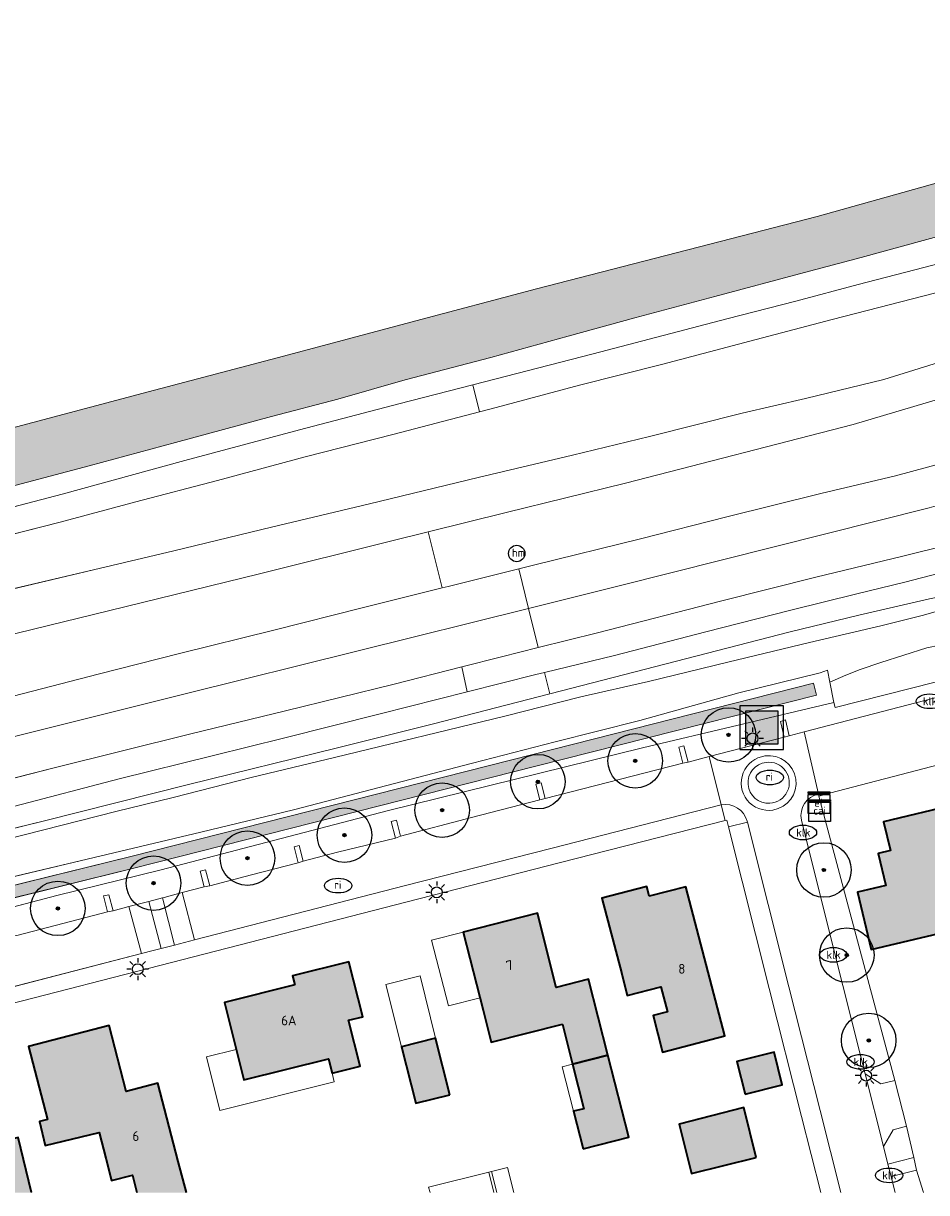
# Model space of a CAD drawing. Header units: metres. Extents: x 46249 to 49371, y 390656 to 391846.
# Tile 28 of 44: x 48857 to 48940, y 391541 to 391649. Entities that reach past the tile are written whole.
import ezdxf
from ezdxf.enums import TextEntityAlignment as Align

# ---------------------------------------------------------------- set-up
doc = ezdxf.new("R2010")
doc.units = ezdxf.units.M
for name, color, linetype, lineweight in [('B-WE-GR-BEPLANTING_CULTUUR_HEESTERS-G', 90, 'Continuous', 18), ('B-WE-GR-BOOM-S', 90, 'Continuous', 25), ('B-WE-GR-BOUWLAND-G', 80, 'Continuous', 13), ('B-WE-GR-GRAS_KRUIDENRIJK-G', 80, 'Continuous', 18), ('B-WE-IE-MEUBILAIR-S', 7, 'Continuous', 25), ('B-WE-IE-MEUBILAIR_WEGMEUBILAIR_AFVALBAK-S', 7, 'Continuous', 25), ('B-WE-OG-BEBOUWING-G', 7, 'Continuous', 35), ('B-WE-OG-BEBOUWING_HUISNUMMER-T18', 10, 'Continuous', 18), ('B-WE-OG-BEBOUWING_LUIFEL-G', 7, 'Continuous', 18), ('B-WE-OG-TERREIN_ERF-G', 7, 'Continuous', 18), ('B-WE-OG-TERREIN_OEVER-G', 7, 'Continuous', 18), ('B-WE-OG-WATER_SLOOT-G', 120, 'Continuous', 18), ('B-WE-VH-GESLOTENVERHARDING_ASFALT-G', 10, 'Continuous', 18), ('B-WE-VH-GESLOTENVERHARDING_BETON-G', 10, 'Continuous', 18), ('B-WE-VH-OPENVERHARDING_BETONSTRAATSTEEN-G', 90, 'Continuous', 18), ('B-WE-VH-OPENVERHARDING_SIERBESTRATING-G', 90, 'Continuous', 18), ('B-WE-VH-OPENVERHARDING_STRAATBAKSTEEN-G', 90, 'Continuous', 18), ('B-WE-VH-OPENVERHARDING_TEGEL-G', 90, 'Continuous', 18)]:
    doc.layers.add(name, color=color, linetype=linetype, lineweight=lineweight)
doc.layers.add('B-WE-OG-BEBOUWING-V', color=7, linetype='Continuous', lineweight=18, true_color=0xd46868)
doc.layers.add('B-WE-OG-WATER_SLOOT-V', color=7, linetype='Continuous', lineweight=18, true_color=0x99cae9)
doc.styles.add('NLCS-ISO', font='NLCS-ISO.ttf')
doc.styles.add('NLCS-ISO-ANNOTATIEF-T18', font='NLCS-ISO.ttf', dxfattribs={"height": 1.8})

# ---------------------------------------------------------------- blocks, each defined once
blk = doc.blocks.new('SIE-WEG_AFVALBAK-SO')
h = blk.add_hatch(color=256)
h.dxf.hatch_style = 1
h.paths.add_polyline_path([(-1.5, -1.5), (1.5, -1.5), (1.5, 1.5), (-1.5, 1.5)])
for points in [[(-2, -2), (2, -2), (2, 2), (-2, 2)], [(-1.5, -1.5), (1.5, -1.5), (1.5, 1.5), (-1.5, 1.5)]]:
    blk.add_lwpolyline(points, close=True)
blk = doc.blocks.new('SIE-MEUBILAIR_KAST_ELEKTRA-SO')
for points in [[(-1, 1), (1, 1), (1, 0.84), (-1, 0.84)], [(-1, 0.76), (1, 0.76), (1, -1), (-1, -1)]]:
    blk.add_lwpolyline(points, close=True)
at = {"style": 'NLCS-ISO'}
blk.add_text('et', height=0.75, dxfattribs=at).set_placement((0, 0), align=Align.MIDDLE_CENTER)
blk = doc.blocks.new('SIE-MEUBILAIR_KAST_CAI-SO')
for points in [[(-1, 1), (1, 1), (1, 0.84), (-1, 0.84)], [(-1, 0.76), (1, 0.76), (1, -1), (-1, -1)]]:
    blk.add_lwpolyline(points, close=True)
at = {"style": 'NLCS-ISO'}
blk.add_text('cai', height=0.75, dxfattribs=at).set_placement((0, 0), align=Align.MIDDLE_CENTER)
blk = doc.blocks.new('SIE-MEUBILAIR_PAAL_HECTOMETER-SO')
blk.add_circle((0, 0), 0.75)
at = {"style": 'NLCS-ISO'}
blk.add_text('hm', height=0.75, dxfattribs=at).set_placement((0.16, 0.07), align=Align.MIDDLE_CENTER)
blk = doc.blocks.new('SIE-MEUBILAIR_PAAL_LICHTMAST-SO')
for points in [[(-0.62, 0), (-1, 0)], [(-0.71, 0.71), (-0.44, 0.44)], [(0, 1), (0, 0.62)], [(0.44, 0.44), (0.71, 0.71)], [(1, 0), (0.62, 0)], [(-0.71, -0.71), (-0.44, -0.44)], [(0, -0.62), (0, -1)], [(0.44, -0.44), (0.71, -0.71)]]:
    blk.add_lwpolyline(points)
blk.add_circle((0, 0), 0.5)
blk = doc.blocks.new('SIE-MEUBILAIR_PUT_KOLK-SO')
blk.add_ellipse((0, 0), major_axis=(1.25, 0), ratio=0.54)
at = {"style": 'NLCS-ISO'}
blk.add_text('klk', height=0.75, dxfattribs=at).set_placement((0.03, 0), align=Align.MIDDLE_CENTER)
blk = doc.blocks.new('SIE-MEUBILAIR_PUT_RIOOLPUT-SO')
blk.add_ellipse((0, 0), major_axis=(1.25, 0), ratio=0.54)
at = {"style": 'NLCS-ISO'}
blk.add_text('ri', height=0.75, dxfattribs=at).set_placement((-0.04, 0.07), align=Align.MIDDLE_CENTER)
blk = doc.blocks.new('SGR-BOOM_01')
h = blk.add_hatch(color=256)
edge = h.paths.add_edge_path()
edge.add_arc((0, 0), 0.15, 0, 360)
for radius in [2.5, 0.15, 0.045]:
    blk.add_circle((0, 0), radius)

msp = doc.modelspace()

# ---------------------------------------------------------------- hatches: boundary and pattern name
at = {"layer": 'B-WE-OG-BEBOUWING-V'}
for points in [[(48941.696, 391565.279), (48946.313, 391566.377), (48945.085, 391571.537), (48943.969, 391571.272), (48942.621, 391576.946), (48935.994, 391575.37), (48936.623, 391572.727), (48935.514, 391572.464), (48936.216, 391569.516), (48933.614, 391568.897), (48934.861, 391563.654)], [(48914.526, 391568.53), (48914.291, 391569.432), (48910.185, 391568.364), (48911.995, 391561.41), (48912.511, 391559.426), (48915.596, 391560.229), (48916.19, 391557.948), (48914.868, 391557.604), (48915.743, 391554.241), (48921.448, 391555.725), (48917.889, 391569.405)], [(48906.567, 391556.793), (48907.5, 391553.125), (48910.737, 391553.948), (48908.96, 391560.928), (48906.003, 391560.174), (48904.27, 391566.988), (48897.477, 391565.256), (48899.302, 391558.089), (48900.038, 391555.155)], [(48882.021, 391560.413), (48875.58, 391558.804), (48877.362, 391551.685), (48885.124, 391553.627), (48885.454, 391552.307), (48888.023, 391552.95), (48886.966, 391557.169), (48888.257, 391557.492), (48886.995, 391562.536), (48881.814, 391561.24)], [(48867.55, 391541.357), (48872.097, 391541.357), (48871.351, 391544.225), (48869.484, 391551.396), (48866.579, 391550.64), (48865.007, 391556.677), (48857.618, 391554.753), (48859.361, 391548.06), (48858.639, 391547.879), (48859.152, 391545.679), (48864.092, 391546.856), (48864.705, 391544.502), (48865.235, 391542.466), (48867.14, 391542.962)], [(48896.239, 391550.328), (48894.939, 391555.517), (48891.816, 391554.734), (48893.116, 391549.545)], [(48923.304, 391550.391), (48926.72, 391551.247), (48925.967, 391554.247), (48922.552, 391553.391)], [(48908.456, 391545.367), (48912.647, 391546.446), (48910.737, 391553.948), (48907.5, 391553.125), (48908.537, 391549.055), (48907.579, 391548.811)], [(48924.321, 391544.591), (48923.179, 391549.157), (48917.254, 391547.632), (48918.385, 391543.107)], [(48854.833, 391541.357), (48857.897, 391541.357), (48856.659, 391546.42), (48854.833, 391545.974)]]:
    msp.add_hatch(color=256, dxfattribs=at).paths.add_polyline_path(points)
at = {"layer": 'B-WE-OG-WATER_SLOOT-V'}
for points in [[(48957.713, 391638.67), (48929.928, 391630.881), (48904.174, 391624.236), (48892.654, 391621.166), (48880.986, 391618.07), (48868.587, 391614.785), (48855.605, 391611.341), (48845.456, 391608.58), (48834.003, 391605.421), (48821.049, 391601.829), (48812.567, 391599.43), (48803.502, 391596.871), (48794.241, 391594.275), (48785.889, 391592.001), (48775.354, 391589.116), (48765.837, 391586.523), (48762.203, 391585.488), (48761.954, 391585.95), (48758.156, 391583.904), (48760.039, 391580.938), (48760.403, 391580.366), (48769.436, 391582.818), (48779.882, 391585.635), (48790.219, 391588.482), (48801.018, 391591.315), (48815.479, 391595.035), (48824.522, 391597.376), (48824.679, 391597.417), (48829.801, 391598.679), (48837.731, 391601.026), (48847.181, 391603.709), (48855.435, 391605.964), (48863.164, 391608.019), (48871.082, 391610.161), (48879.878, 391612.517), (48885.959, 391614.112), (48892.161, 391615.881), (48899.989, 391617.955), (48907.077, 391619.891), (48913.189, 391621.593), (48920.533, 391623.525), (48928.747, 391625.722), (48933.95, 391627.101), (48941.522, 391629.178), (48948.553, 391631.153), (48953.925, 391632.718), (48958.98, 391634.069)], [(48854.833, 391611.131), (48854.833, 391605.8), (48855.435, 391605.964), (48863.164, 391608.019), (48871.082, 391610.161), (48879.878, 391612.517), (48885.959, 391614.112), (48892.161, 391615.881), (48899.989, 391617.955), (48907.077, 391619.891), (48913.189, 391621.593), (48920.533, 391623.525), (48928.747, 391625.722), (48933.95, 391627.101), (48941.522, 391629.178), (48948.553, 391631.153), (48953.925, 391632.718), (48958.98, 391634.069), (48957.713, 391638.67), (48929.928, 391630.881), (48904.174, 391624.236), (48892.654, 391621.166), (48880.986, 391618.07), (48868.587, 391614.785), (48855.605, 391611.341)], [(48774.464, 391548.218), (48774.875, 391547.186), (48778.915, 391548.683), (48807.009, 391556.268), (48867.273, 391571.097), (48904.115, 391580.453), (48929.847, 391586.983), (48929.575, 391588.061), (48903.843, 391581.531), (48867.003, 391572.175), (48806.731, 391557.344), (48778.563, 391549.739)], [(48854.833, 391569.18), (48854.833, 391568.036), (48867.273, 391571.097), (48904.115, 391580.453), (48929.847, 391586.983), (48929.575, 391588.061), (48903.843, 391581.531), (48867.003, 391572.175)]]:
    msp.add_hatch(color=256, dxfattribs=at).paths.add_polyline_path(points)

# ---------------------------------------------------------------- linework, layer by layer
at = {"layer": 'B-WE-GR-BEPLANTING_CULTUUR_HEESTERS-G', "ltscale": 0.2, "flags": 128}
msp.add_lwpolyline([(48902.1, 391541.357), (48901.536, 391543.661), (48900.075, 391543.302), (48900.563, 391541.357)], dxfattribs=at)
at = {"layer": 'B-WE-GR-BOUWLAND-G', "ltscale": 0.2, "flags": 128}
msp.add_lwpolyline([(48854.833, 391611.131), (48855.605, 391611.341), (48868.587, 391614.785), (48880.986, 391618.07), (48892.654, 391621.166), (48904.174, 391624.236), (48929.928, 391630.881), (48957.713, 391638.67), (48960.626, 391639.441), (48936.721, 391693.891), (48914.415, 391748.382), (48911.127, 391757.143), (48854.833, 391750.462)], dxfattribs=at)
at = {"layer": 'B-WE-GR-GRAS_KRUIDENRIJK-G', "ltscale": 0.2, "flags": 128}
for points in [[(49000, 391645.4), (48989.371, 391641.687), (48974.879, 391637.769), (48963.974, 391634.736), (48963.128, 391634.501), (48958.98, 391634.069), (48953.925, 391632.718), (48948.553, 391631.153), (48941.522, 391629.178), (48933.95, 391627.101), (48928.747, 391625.722), (48920.533, 391623.525), (48913.189, 391621.593), (48907.077, 391619.891), (48899.989, 391617.955), (48892.161, 391615.881), (48885.959, 391614.112), (48879.878, 391612.517), (48871.082, 391610.161), (48863.164, 391608.019), (48855.435, 391605.964), (48854.833, 391605.8)], [(49000, 391645.4), (48989.371, 391641.687), (48974.879, 391637.769), (48963.974, 391634.736), (48963.128, 391634.501), (48958.98, 391634.069), (48953.925, 391632.718), (48948.553, 391631.153), (48941.522, 391629.178), (48933.95, 391627.101), (48928.747, 391625.722), (48920.533, 391623.525), (48913.189, 391621.593), (48907.077, 391619.891), (48899.989, 391617.955), (48892.161, 391615.881), (48885.959, 391614.112), (48879.878, 391612.517), (48871.082, 391610.161), (48863.164, 391608.019), (48855.435, 391605.964)], [(48847.946, 391602.07), (48860.69, 391605.419), (48871.955, 391608.491), (48882.449, 391611.318), (48891.551, 391613.68), (48898.356, 391615.438), (48909.368, 391618.282), (48921.625, 391621.479), (48927.952, 391623.097), (48933.676, 391624.631), (48939.701, 391626.207), (48944.275, 391627.38), (48948.787, 391628.586), (48953.202, 391629.762), (48957.361, 391630.752), (48960.945, 391631.562), (48965.325, 391632.517), (48968.256, 391633.227), (48972.125, 391633.97), (48976.409, 391634.894), (48980.899, 391635.831), (48985.945, 391636.838), (48990.771, 391637.88), (48994.892, 391638.695)], [(48854.833, 391603.88), (48860.69, 391605.419), (48871.955, 391608.491), (48882.449, 391611.318), (48891.551, 391613.68), (48898.356, 391615.438), (48909.368, 391618.282), (48921.625, 391621.479), (48927.952, 391623.097), (48933.676, 391624.631), (48939.701, 391626.207), (48944.275, 391627.38), (48948.787, 391628.586), (48953.202, 391629.762), (48957.361, 391630.752), (48960.945, 391631.562), (48965.325, 391632.517), (48968.256, 391633.227), (48972.125, 391633.97), (48976.409, 391634.894), (48980.899, 391635.831), (48985.945, 391636.838), (48990.771, 391637.88), (48994.892, 391638.695)], [(48995.376, 391636.249), (48991.977, 391635.533), (48986.548, 391634.406), (48981.022, 391633.249), (48975.003, 391631.989), (48968.06, 391630.493), (48963.124, 391629.468), (48958.155, 391628.381), (48954.741, 391627.524), (48941.848, 391624.148), (48931.287, 391621.411), (48923.745, 391619.441), (48915.769, 391617.34), (48908.119, 391615.402), (48900.488, 391613.365), (48898.971, 391612.967), (48891.002, 391610.879), (48882.967, 391608.818), (48874.951, 391606.658), (48867.458, 391604.698), (48860.508, 391602.839), (48854.369, 391601.284)], [(48995.376, 391636.249), (48991.977, 391635.533), (48986.548, 391634.406), (48981.022, 391633.249), (48975.003, 391631.989), (48968.06, 391630.493), (48963.124, 391629.468), (48958.155, 391628.381), (48954.741, 391627.524), (48941.848, 391624.148), (48931.287, 391621.411), (48923.745, 391619.441), (48915.769, 391617.34), (48908.119, 391615.402), (48900.488, 391613.365), (48898.971, 391612.967), (48891.002, 391610.879), (48882.967, 391608.818), (48874.951, 391606.658), (48867.458, 391604.698), (48860.508, 391602.839), (48854.833, 391601.402)], [(49000, 391634.976), (48992.179, 391632.871), (48987.907, 391631.74), (48982.851, 391630.258), (48978.259, 391628.975), (48974.24, 391627.872), (48970.794, 391626.79), (48966.055, 391625.303), (48960.726, 391623.684), (48955.849, 391622.132), (48946.643, 391619.24), (48936.033, 391615.934), (48928.859, 391614.186), (48923.037, 391612.844), (48914.559, 391610.699), (48907.482, 391608.97), (48898.829, 391606.945), (48888.871, 391604.524), (48879.881, 391602.386), (48870.949, 391600.208), (48863.568, 391598.473), (48854.283, 391596.279)], [(48854.283, 391596.279), (48863.568, 391598.473), (48870.949, 391600.208), (48879.881, 391602.386), (48888.871, 391604.524), (48898.829, 391606.945), (48907.482, 391608.97), (48914.559, 391610.699), (48923.037, 391612.844), (48928.859, 391614.186), (48936.033, 391615.934), (48946.643, 391619.24), (48955.849, 391622.132), (48960.726, 391623.684), (48966.055, 391625.303), (48970.794, 391626.79), (48974.24, 391627.872), (48978.259, 391628.975), (48982.851, 391630.258), (48987.907, 391631.74), (48992.179, 391632.871), (49000, 391634.976)], [(49000, 391634.976), (48992.179, 391632.871), (48987.907, 391631.74), (48982.851, 391630.258), (48978.259, 391628.975), (48974.24, 391627.872), (48970.794, 391626.79), (48966.055, 391625.303), (48960.726, 391623.684), (48955.849, 391622.132), (48946.643, 391619.24), (48936.033, 391615.934), (48928.859, 391614.186), (48923.037, 391612.844), (48914.559, 391610.699), (48907.482, 391608.97), (48898.829, 391606.945), (48888.871, 391604.524), (48879.881, 391602.386), (48870.949, 391600.208), (48863.568, 391598.473), (48854.833, 391596.409)], [(48854.833, 391596.409), (48863.568, 391598.473), (48870.949, 391600.208), (48879.881, 391602.386), (48888.871, 391604.524), (48898.829, 391606.945), (48907.482, 391608.97), (48914.559, 391610.699), (48923.037, 391612.844), (48928.859, 391614.186), (48936.033, 391615.934), (48946.643, 391619.24), (48955.849, 391622.132), (48960.726, 391623.684), (48966.055, 391625.303), (48970.794, 391626.79), (48974.24, 391627.872), (48978.259, 391628.975), (48982.851, 391630.258), (48987.907, 391631.74), (48992.179, 391632.871), (49000, 391634.976)], [(48854.833, 391592.229), (48855.191, 391592.316), (48866.458, 391595.083), (48878.797, 391598.116), (48890.693, 391601.059), (48894.254, 391601.942), (48901.419, 391603.718), (48912.353, 391606.409), (48933.217, 391611.802), (48941.543, 391614.258), (48951.497, 391617.224), (48963.414, 391620.805), (48977.718, 391625.661), (48989.625, 391629.607), (49000, 391632.7)], [(48855.191, 391592.316), (48866.458, 391595.083), (48878.797, 391598.116), (48890.693, 391601.059), (48894.254, 391601.942), (48901.419, 391603.718), (48912.353, 391606.409), (48933.217, 391611.802), (48941.543, 391614.258), (48951.497, 391617.224), (48963.414, 391620.805), (48977.718, 391625.661), (48989.625, 391629.607), (49000, 391632.7)], [(48941.543, 391614.258), (48933.217, 391611.802), (48912.353, 391606.409), (48901.419, 391603.718), (48894.254, 391601.942), (48895.532, 391596.816), (48896.089, 391596.954), (48902.554, 391598.551), (48904.022, 391598.914), (48913.73, 391601.3), (48921.639, 391603.325), (48930.241, 391605.462), (48937.094, 391607.089), (48942.617, 391608.597)], [(48949.711, 391602.699), (48937.765, 391599.733), (48929.796, 391597.807), (48921.183, 391595.624), (48909.779, 391592.691), (48904.346, 391591.343), (48900.974, 391590.506), (48897.338, 391589.574), (48897.839, 391587.275), (48904.133, 391588.864), (48904.915, 391589.055), (48911.336, 391590.622), (48919.721, 391592.794), (48927.512, 391594.763), (48933.554, 391596.274), (48937.95, 391597.351), (48944.899, 391599.139)], [(48854.833, 391586.525), (48855.383, 391586.657), (48864.006, 391588.89), (48871.444, 391590.792), (48880.117, 391592.948), (48888.33, 391595.023), (48895.532, 391596.816), (48894.254, 391601.942), (48890.693, 391601.059), (48878.797, 391598.116), (48866.458, 391595.083), (48855.191, 391592.316), (48854.833, 391592.229)], [(48855.383, 391586.657), (48864.006, 391588.89), (48871.444, 391590.792), (48880.117, 391592.948), (48888.33, 391595.023), (48895.532, 391596.816), (48894.254, 391601.942), (48890.693, 391601.059), (48878.797, 391598.116), (48866.458, 391595.083), (48855.191, 391592.316)], [(48940.21, 391595.811), (48933.736, 391594.298), (48927.45, 391592.782), (48911.199, 391588.602), (48905.4, 391587.105), (48894.624, 391584.324), (48885.945, 391582.149), (48872.281, 391578.775), (48859.092, 391575.436), (48849.808, 391573.174)], [(48940.21, 391595.811), (48933.736, 391594.298), (48927.45, 391592.782), (48911.199, 391588.602), (48905.4, 391587.105), (48894.624, 391584.324), (48885.945, 391582.149), (48872.281, 391578.775), (48859.092, 391575.436), (48854.833, 391574.398)], [(48943.392, 391595.367), (48939.66, 391594.313), (48935.761, 391593.33), (48929.209, 391591.8), (48921.739, 391589.997), (48914.465, 391588.23), (48908.249, 391586.815), (48901.281, 391585.054), (48885.659, 391581.269), (48878.138, 391579.457), (48870.884, 391577.592), (48865.613, 391576.302), (48855.674, 391573.782)], [(48855.674, 391573.782), (48865.613, 391576.302), (48870.884, 391577.592), (48878.138, 391579.457), (48885.659, 391581.269), (48901.281, 391585.054), (48908.249, 391586.815), (48914.465, 391588.23), (48921.739, 391589.997), (48929.209, 391591.8), (48935.761, 391593.33), (48939.66, 391594.313), (48943.392, 391595.367)], [(48943.392, 391595.367), (48939.66, 391594.313), (48935.761, 391593.33), (48929.209, 391591.8), (48921.739, 391589.997), (48914.465, 391588.23), (48908.249, 391586.815), (48901.281, 391585.054), (48885.659, 391581.269), (48878.138, 391579.457), (48870.884, 391577.592), (48865.613, 391576.302), (48855.674, 391573.782)], [(48855.674, 391573.782), (48865.613, 391576.302), (48870.884, 391577.592), (48878.138, 391579.457), (48885.659, 391581.269), (48901.281, 391585.054), (48908.249, 391586.815), (48914.465, 391588.23), (48921.739, 391589.997), (48929.209, 391591.8), (48935.761, 391593.33), (48939.66, 391594.313), (48943.392, 391595.367)], [(48853.089, 391569.583), (48863.008, 391571.946), (48873.418, 391574.4), (48881.915, 391576.446), (48891.886, 391579.073), (48898.311, 391580.731), (48905.902, 391582.71), (48913.65, 391584.667), (48922.724, 391587.178), (48930.186, 391589.029), (48930.857, 391589.257), (48931.08, 391588.165), (48932.538, 391588.82), (48933.853, 391589.325), (48935.757, 391589.959), (48939.981, 391591.314)], [(48854.833, 391569.998), (48863.008, 391571.946), (48873.418, 391574.4), (48881.915, 391576.446), (48891.886, 391579.073), (48898.311, 391580.731), (48905.902, 391582.71), (48913.65, 391584.667), (48922.724, 391587.178), (48930.186, 391589.029), (48930.857, 391589.257), (48931.08, 391588.165), (48932.538, 391588.82), (48933.853, 391589.325), (48935.757, 391589.959), (48939.981, 391591.314)], [(48856.363, 391576.797), (48865.942, 391579.314), (48874.581, 391581.442), (48880.982, 391583.046), (48889.84, 391585.255), (48897.839, 391587.275), (48897.839, 391587.275), (48897.338, 391589.574), (48891.138, 391587.986), (48881.178, 391585.532), (48872.485, 391583.415), (48859.849, 391580.284), (48845.257, 391576.572)], [(48854.833, 391576.444), (48856.363, 391576.797), (48865.942, 391579.314), (48874.581, 391581.442), (48880.982, 391583.046), (48889.84, 391585.255), (48897.839, 391587.275), (48897.338, 391589.574), (48891.138, 391587.986), (48881.178, 391585.532), (48872.485, 391583.415), (48859.849, 391580.284), (48854.833, 391579.008)], [(48945.328, 391589.338), (48931.551, 391585.853), (48931.457, 391586.315), (48913.91, 391582.144), (48890.498, 391576.365), (48869.792, 391570.964), (48860.223, 391568.601), (48833.826, 391561.666)], [(48945.328, 391589.338), (48931.551, 391585.853), (48931.457, 391586.315), (48913.91, 391582.144), (48890.498, 391576.365), (48869.792, 391570.964), (48860.223, 391568.601), (48854.833, 391567.185)], [(48856.678, 391564.979), (48864.852, 391567.094), (48864.486, 391568.578), (48864.981, 391568.673), (48865.363, 391567.207), (48866.821, 391567.587), (48868.652, 391568.064), (48869.906, 391568.39), (48870.047, 391568.427), (48871.716, 391568.872), (48873.726, 391569.408), (48873.358, 391570.833), (48873.851, 391570.952), (48874.229, 391569.496), (48878.073, 391570.512), (48882.325, 391571.59), (48881.956, 391573.07), (48882.436, 391573.187), (48882.781, 391571.746), (48885.933, 391572.572), (48891.264, 391573.857), (48890.862, 391575.387), (48891.34, 391575.507), (48891.717, 391574.033), (48898.218, 391575.762), (48904.483, 391577.369), (48904.137, 391578.821), (48904.623, 391578.93), (48904.981, 391577.488), (48917.586, 391580.744), (48917.219, 391582.2), (48917.696, 391582.33), (48918.08, 391580.838), (48920.023, 391581.34), (48926.878, 391583.109), (48926.554, 391584.57), (48927.026, 391584.705), (48927.355, 391583.246), (48928.722, 391583.601), (48945.312, 391587.912)], [(48856.678, 391564.979), (48864.852, 391567.094), (48864.486, 391568.578), (48864.981, 391568.673), (48865.363, 391567.207), (48866.821, 391567.587), (48868.652, 391568.064), (48869.906, 391568.39), (48870.047, 391568.427), (48871.716, 391568.872), (48873.726, 391569.408), (48873.358, 391570.833), (48873.851, 391570.952), (48874.229, 391569.496), (48878.073, 391570.512), (48882.325, 391571.59), (48881.956, 391573.07), (48882.436, 391573.187), (48882.781, 391571.746), (48885.933, 391572.572), (48891.264, 391573.857), (48890.862, 391575.387), (48891.34, 391575.507), (48891.717, 391574.033), (48898.218, 391575.762), (48904.483, 391577.369), (48904.137, 391578.821), (48904.623, 391578.93), (48904.981, 391577.488), (48917.586, 391580.744), (48917.219, 391582.2), (48917.696, 391582.33), (48918.08, 391580.838), (48920.023, 391581.34), (48926.878, 391583.109), (48926.554, 391584.57), (48927.026, 391584.705), (48927.355, 391583.246), (48928.722, 391583.601), (48945.312, 391587.912)], [(48939.656, 391541.357), (48939.024, 391543.417), (48936.692, 391542.836), (48936.947, 391541.826), (48937.066, 391541.357)]]:
    msp.add_lwpolyline(points, dxfattribs=at)
for points in [[(48931.08, 391588.165), (48931.457, 391586.315), (48931.551, 391585.853), (48945.328, 391589.338), (48945.753, 391588.029), (48946.196, 391588.146), (48950.56, 391593.173), (48954.604, 391594.888), (48954.495, 391594.858), (48952.272, 391594.353), (48950.38, 391593.898), (48948.362, 391593.388), (48946.554, 391592.879), (48944.84, 391592.4), (48943.53, 391592.054), (48939.981, 391591.314), (48935.757, 391589.959), (48933.853, 391589.325), (48932.538, 391588.82), (48931.08, 391588.165)], [(48935.998, 391545.578), (48936.404, 391543.972), (48938.762, 391544.562), (48938.091, 391547.442), (48936.882, 391547.127), (48935.998, 391545.578)]]:
    msp.add_lwpolyline(points, close=True, dxfattribs=at)
msp.add_lwpolyline([(48928.47, 391575.524), (48930.527, 391567.303), (48932.266, 391560.353), (48933.857, 391554.047), (48934.31, 391552.256), (48935.764, 391551.348), (48937.021, 391551.643), (48930.079, 391577.706), (48930.025, 391577.904), (48930.025, 391577.904, 0.41395), (48928.47, 391575.524)], format="xyb", close=True, dxfattribs=at)
at = {"layer": 'B-WE-OG-BEBOUWING-G', "ltscale": 0.2, "flags": 128}
for points in [[(48941.696, 391565.279), (48946.313, 391566.377), (48945.085, 391571.537), (48943.969, 391571.272), (48942.621, 391576.946), (48935.994, 391575.37), (48936.623, 391572.727), (48935.514, 391572.464), (48936.216, 391569.516), (48933.614, 391568.897), (48934.861, 391563.654), (48941.696, 391565.279)], [(48914.526, 391568.53), (48914.291, 391569.432), (48910.185, 391568.364), (48911.995, 391561.41), (48912.511, 391559.426), (48915.596, 391560.229), (48916.19, 391557.948), (48914.868, 391557.604), (48915.743, 391554.241), (48921.448, 391555.725), (48917.889, 391569.405), (48914.526, 391568.53)], [(48906.567, 391556.793), (48907.5, 391553.125), (48910.737, 391553.948), (48908.96, 391560.928), (48906.003, 391560.174), (48904.27, 391566.988), (48897.477, 391565.256), (48899.302, 391558.089), (48900.038, 391555.155), (48906.567, 391556.793)], [(48882.021, 391560.413), (48875.58, 391558.804), (48877.362, 391551.685), (48885.124, 391553.627), (48885.454, 391552.307), (48888.023, 391552.95), (48886.966, 391557.169), (48888.257, 391557.492), (48886.995, 391562.536), (48881.814, 391561.24), (48882.021, 391560.413)], [(48896.239, 391550.328), (48894.939, 391555.517), (48891.816, 391554.734), (48893.116, 391549.545), (48896.239, 391550.328)], [(48923.304, 391550.391), (48926.72, 391551.247), (48925.967, 391554.247), (48922.552, 391553.391), (48923.304, 391550.391)], [(48908.456, 391545.367), (48912.647, 391546.446), (48910.737, 391553.948), (48907.5, 391553.125), (48908.537, 391549.055), (48907.579, 391548.811), (48908.456, 391545.367)], [(48924.321, 391544.591), (48923.179, 391549.157), (48917.254, 391547.632), (48918.385, 391543.107), (48924.321, 391544.591)]]:
    msp.add_lwpolyline(points, close=True, dxfattribs=at)
for points in [[(48872.097, 391541.357), (48871.351, 391544.225), (48869.484, 391551.396), (48866.579, 391550.64), (48865.007, 391556.677), (48857.618, 391554.753), (48859.361, 391548.06), (48858.639, 391547.879), (48859.152, 391545.679), (48864.092, 391546.856), (48864.705, 391544.502), (48865.235, 391542.466), (48867.14, 391542.962), (48867.55, 391541.357)], [(48857.897, 391541.357), (48856.659, 391546.42), (48854.833, 391545.974)]]:
    msp.add_lwpolyline(points, dxfattribs=at)
at = {"layer": 'B-WE-OG-BEBOUWING_LUIFEL-G', "ltscale": 0.2, "flags": 128}
for points in [[(48897.477, 391565.256), (48894.565, 391564.514), (48896.13, 391558.499), (48899.011, 391559.233), (48897.477, 391565.256)], [(48891.816, 391554.734), (48894.939, 391555.517), (48893.508, 391561.224), (48890.385, 391560.441), (48891.816, 391554.734)], [(48885.123, 391553.627), (48877.362, 391551.685), (48876.661, 391554.487), (48873.921, 391553.801), (48875.15, 391548.89), (48885.651, 391551.519), (48885.454, 391552.307), (48885.123, 391553.627)], [(48906.542, 391552.881), (48907.579, 391548.811), (48908.537, 391549.055), (48907.5, 391553.125), (48906.542, 391552.881)]]:
    msp.add_lwpolyline(points, close=True, dxfattribs=at)
at = {"layer": 'B-WE-OG-TERREIN_ERF-G', "ltscale": 0.2, "flags": 128}
for points in [[(49013.799, 391604.103), (48993.218, 391597.199), (48983.134, 391593.839), (48970.866, 391589.721), (48960.851, 391586.361), (48956.668, 391584.947), (48953.677, 391583.983), (48951.913, 391583.457), (48946.496, 391582.058), (48941.142, 391580.624), (48931.042, 391577.983), (48930.079, 391577.706), (48937.021, 391551.643), (48938.091, 391547.442), (48938.762, 391544.562), (48939.024, 391543.417), (48939.656, 391541.357)], [(48930.255, 391541.357), (48928.494, 391548.344), (48925.523, 391560.084), (48921.794, 391574.903), (48921.631, 391575.516), (48921.49, 391575.479), (48906.251, 391571.603), (48892.341, 391568.015), (48869.655, 391562.182), (48855.869, 391558.649), (48854.833, 391558.377)], [(48867.55, 391541.357), (48867.14, 391542.962), (48865.235, 391542.466), (48864.705, 391544.502), (48864.092, 391546.856), (48859.152, 391545.679), (48858.639, 391547.879), (48859.361, 391548.06), (48857.618, 391554.753), (48865.007, 391556.677), (48866.579, 391550.64), (48869.484, 391551.396), (48871.351, 391544.225), (48872.097, 391541.357)], [(48854.833, 391545.974), (48856.659, 391546.42), (48857.897, 391541.357)], [(48894.428, 391541.357), (48894.283, 391541.85), (48899.823, 391543.233), (48900.075, 391543.302), (48901.536, 391543.661), (48902.1, 391541.357)]]:
    msp.add_lwpolyline(points, dxfattribs=at)
for points in [[(48941.696, 391565.279), (48934.861, 391563.654), (48933.614, 391568.897), (48936.216, 391569.516), (48935.514, 391572.464), (48936.623, 391572.727), (48935.994, 391575.37), (48942.621, 391576.946), (48943.969, 391571.272), (48945.085, 391571.537), (48946.313, 391566.377), (48941.696, 391565.279)], [(48915.596, 391560.229), (48912.511, 391559.426), (48911.995, 391561.41), (48910.185, 391568.364), (48914.291, 391569.432), (48914.526, 391568.53), (48917.889, 391569.405), (48921.448, 391555.725), (48915.743, 391554.241), (48914.868, 391557.604), (48916.19, 391557.948), (48915.596, 391560.229)], [(48915.596, 391560.229), (48912.511, 391559.426), (48911.995, 391561.41), (48910.185, 391568.364), (48914.291, 391569.432), (48914.526, 391568.53), (48917.889, 391569.405), (48921.448, 391555.725), (48915.743, 391554.241), (48914.868, 391557.604), (48916.19, 391557.948), (48915.596, 391560.229)], [(48908.456, 391545.367), (48907.579, 391548.811), (48908.537, 391549.055), (48907.5, 391553.125), (48906.567, 391556.793), (48900.038, 391555.155), (48899.302, 391558.089), (48897.477, 391565.256), (48904.27, 391566.988), (48906.003, 391560.174), (48908.96, 391560.928), (48910.737, 391553.948), (48912.647, 391546.446), (48908.456, 391545.367)], [(48908.456, 391545.367), (48907.579, 391548.811), (48908.537, 391549.055), (48907.5, 391553.125), (48906.567, 391556.793), (48900.038, 391555.155), (48899.302, 391558.089), (48897.477, 391565.256), (48904.27, 391566.988), (48906.003, 391560.174), (48908.96, 391560.928), (48910.737, 391553.948), (48912.647, 391546.446), (48908.456, 391545.367)], [(48886.995, 391562.536), (48888.257, 391557.492), (48886.966, 391557.169), (48888.023, 391552.95), (48885.454, 391552.307), (48885.124, 391553.627), (48877.362, 391551.685), (48875.58, 391558.804), (48882.021, 391560.413), (48881.814, 391561.24), (48886.995, 391562.536)], [(48886.995, 391562.536), (48888.257, 391557.492), (48886.966, 391557.169), (48888.023, 391552.95), (48885.454, 391552.307), (48885.124, 391553.627), (48877.362, 391551.685), (48875.58, 391558.804), (48882.021, 391560.413), (48881.814, 391561.24), (48886.995, 391562.536)], [(48893.116, 391549.545), (48891.816, 391554.734), (48894.939, 391555.517), (48896.239, 391550.328), (48893.116, 391549.545)], [(48893.116, 391549.545), (48891.816, 391554.734), (48894.939, 391555.517), (48896.239, 391550.328), (48893.116, 391549.545)], [(48925.967, 391554.247), (48926.72, 391551.247), (48923.304, 391550.391), (48922.552, 391553.391), (48925.967, 391554.247)], [(48925.967, 391554.247), (48926.72, 391551.247), (48923.304, 391550.391), (48922.552, 391553.391), (48925.967, 391554.247)], [(48918.385, 391543.107), (48917.254, 391547.632), (48923.179, 391549.157), (48924.321, 391544.591), (48918.385, 391543.107)], [(48918.385, 391543.107), (48917.254, 391547.632), (48923.179, 391549.157), (48924.321, 391544.591), (48918.385, 391543.107)]]:
    msp.add_lwpolyline(points, close=True, dxfattribs=at)
at = {"layer": 'B-WE-OG-TERREIN_OEVER-G', "ltscale": 0.2, "flags": 128}
for points in [[(48833.826, 391561.666), (48860.223, 391568.601), (48869.792, 391570.964), (48890.498, 391576.365), (48913.91, 391582.144), (48931.457, 391586.315), (48931.08, 391588.165), (48930.857, 391589.257), (48930.186, 391589.029), (48922.724, 391587.178), (48913.65, 391584.667), (48905.902, 391582.71), (48898.311, 391580.731), (48891.886, 391579.073), (48881.915, 391576.446), (48873.418, 391574.4), (48863.008, 391571.946), (48853.089, 391569.583)], [(48854.833, 391567.185), (48860.223, 391568.601), (48869.792, 391570.964), (48890.498, 391576.365), (48913.91, 391582.144), (48931.457, 391586.315), (48931.08, 391588.165), (48930.857, 391589.257), (48930.186, 391589.029), (48922.724, 391587.178), (48913.65, 391584.667), (48905.902, 391582.71), (48898.311, 391580.731), (48891.886, 391579.073), (48881.915, 391576.446), (48873.418, 391574.4), (48863.008, 391571.946), (48854.833, 391569.998)], [(48854.833, 391569.18), (48867.003, 391572.175), (48903.843, 391581.531), (48929.575, 391588.061), (48929.847, 391586.983), (48904.115, 391580.453), (48867.273, 391571.097), (48854.833, 391568.036)]]:
    msp.add_lwpolyline(points, dxfattribs=at)
msp.add_lwpolyline([(48774.464, 391548.218), (48778.563, 391549.739), (48806.731, 391557.344), (48867.003, 391572.175), (48903.843, 391581.531), (48929.575, 391588.061), (48929.847, 391586.983), (48904.115, 391580.453), (48867.273, 391571.097), (48807.009, 391556.268), (48778.915, 391548.683), (48774.875, 391547.186), (48774.464, 391548.218)], close=True, dxfattribs=at)
at = {"layer": 'B-WE-OG-WATER_SLOOT-G', "ltscale": 0.2, "flags": 128}
for points in [[(48855.435, 391605.964), (48863.164, 391608.019), (48871.082, 391610.161), (48879.878, 391612.517), (48885.959, 391614.112), (48892.161, 391615.881), (48899.989, 391617.955), (48907.077, 391619.891), (48913.189, 391621.593), (48920.533, 391623.525), (48928.747, 391625.722), (48933.95, 391627.101), (48941.522, 391629.178), (48948.553, 391631.153), (48953.925, 391632.718), (48958.98, 391634.069), (48957.713, 391638.67), (48929.928, 391630.881), (48904.174, 391624.236), (48892.654, 391621.166), (48880.986, 391618.07), (48868.587, 391614.785), (48855.605, 391611.341)], [(48855.435, 391605.964), (48863.164, 391608.019), (48871.082, 391610.161), (48879.878, 391612.517), (48885.959, 391614.112), (48892.161, 391615.881), (48899.989, 391617.955), (48907.077, 391619.891), (48913.189, 391621.593), (48920.533, 391623.525), (48928.747, 391625.722), (48933.95, 391627.101), (48941.522, 391629.178), (48948.553, 391631.153), (48953.925, 391632.718), (48958.98, 391634.069), (48957.713, 391638.67), (48957.713, 391638.67), (48929.928, 391630.881), (48904.174, 391624.236), (48892.654, 391621.166), (48880.986, 391618.07), (48868.587, 391614.785), (48855.605, 391611.341)], [(48854.833, 391568.036), (48867.273, 391571.097), (48904.115, 391580.453), (48929.847, 391586.983), (48929.575, 391588.061), (48903.843, 391581.531), (48867.003, 391572.175), (48854.833, 391569.18)]]:
    msp.add_lwpolyline(points, dxfattribs=at)
msp.add_lwpolyline([(48774.464, 391548.218), (48774.875, 391547.186), (48778.915, 391548.683), (48807.009, 391556.268), (48867.273, 391571.097), (48904.115, 391580.453), (48929.847, 391586.983), (48929.575, 391588.061), (48903.843, 391581.531), (48867.003, 391572.175), (48806.731, 391557.344), (48778.563, 391549.739), (48774.464, 391548.218)], close=True, dxfattribs=at)
at = {"layer": 'B-WE-VH-GESLOTENVERHARDING_ASFALT-G', "ltscale": 0.2, "flags": 128}
for points in [[(48944.275, 391627.38), (48939.701, 391626.207), (48933.676, 391624.631), (48927.952, 391623.097), (48921.625, 391621.479), (48909.368, 391618.282), (48898.356, 391615.438), (48898.356, 391615.438), (48898.971, 391612.967), (48900.488, 391613.365), (48908.119, 391615.402), (48915.769, 391617.34), (48923.745, 391619.441), (48931.287, 391621.411), (48941.848, 391624.148)], [(48997.234, 391627.835), (48987.226, 391623.897), (48977.103, 391619.973), (48972.571, 391618.417), (48962.962, 391615.081), (48955.054, 391612.566), (48947.47, 391610.146), (48942.617, 391608.597), (48937.094, 391607.089), (48930.241, 391605.462), (48921.639, 391603.325), (48913.73, 391601.3), (48904.022, 391598.914), (48902.554, 391598.551), (48903.454, 391594.932), (48911.755, 391596.995), (48940.191, 391604.165), (48952.383, 391607.633), (48964.516, 391610.977), (48964.516, 391610.977), (48987.196, 391619.071), (48993.167, 391621.424), (48998.881, 391623.649)], [(48854.369, 391601.284), (48860.508, 391602.839), (48867.458, 391604.698), (48874.951, 391606.658), (48882.967, 391608.818), (48891.002, 391610.879), (48898.971, 391612.967), (48898.356, 391615.438), (48891.551, 391613.68), (48882.449, 391611.318), (48871.955, 391608.491), (48860.69, 391605.419), (48847.946, 391602.07)], [(48854.833, 391601.402), (48860.508, 391602.839), (48867.458, 391604.698), (48874.951, 391606.658), (48882.967, 391608.818), (48891.002, 391610.879), (48898.971, 391612.967), (48898.356, 391615.438), (48891.551, 391613.68), (48882.449, 391611.318), (48871.955, 391608.491), (48860.69, 391605.419), (48854.833, 391603.88)], [(49000, 391613.494), (48990.904, 391610.918), (48978.965, 391607.724), (48968.131, 391604.832), (48950.344, 391600.441), (48944.899, 391599.139), (48937.95, 391597.351), (48933.554, 391596.274), (48927.512, 391594.763), (48919.721, 391592.794), (48911.336, 391590.622), (48904.915, 391589.055), (48904.915, 391589.055), (48905.4, 391587.105), (48911.199, 391588.602), (48927.45, 391592.782), (48933.736, 391594.298), (48940.21, 391595.811), (48950.137, 391597.833), (48961.882, 391600.69), (48971.244, 391603.087), (48979.691, 391605.242), (48984.186, 391606.382), (48995.428, 391609.627)], [(48854.833, 391582.815), (48871.964, 391587.104), (48903.454, 391594.932), (48902.554, 391598.551), (48896.089, 391596.954), (48895.532, 391596.816), (48888.33, 391595.023), (48880.117, 391592.948), (48871.444, 391590.792), (48864.006, 391588.89), (48855.383, 391586.657), (48854.833, 391586.525)], [(48854.833, 391579.008), (48859.849, 391580.284), (48872.485, 391583.415), (48881.178, 391585.532), (48891.138, 391587.986), (48897.338, 391589.574), (48900.974, 391590.506), (48904.346, 391591.343), (48903.454, 391594.932), (48871.964, 391587.104), (48854.833, 391582.815)], [(48849.808, 391573.174), (48859.092, 391575.436), (48872.281, 391578.775), (48885.945, 391582.149), (48894.624, 391584.324), (48905.4, 391587.105), (48904.915, 391589.055), (48904.133, 391588.864), (48897.839, 391587.275), (48889.84, 391585.255), (48880.982, 391583.046), (48874.581, 391581.442), (48865.942, 391579.314), (48856.363, 391576.797)], [(48854.833, 391574.398), (48859.092, 391575.436), (48872.281, 391578.775), (48885.945, 391582.149), (48894.624, 391584.324), (48905.4, 391587.105), (48904.915, 391589.055), (48904.133, 391588.864), (48897.839, 391587.275), (48889.84, 391585.255), (48880.982, 391583.046), (48874.581, 391581.442), (48865.942, 391579.314), (48856.363, 391576.797), (48854.833, 391576.444)]]:
    msp.add_lwpolyline(points, dxfattribs=at)
for points in [[(48987.554, 391617.479), (48964.516, 391610.977), (48952.383, 391607.633), (48940.191, 391604.165), (48911.755, 391596.995), (48903.454, 391594.932), (48904.346, 391591.343), (48909.779, 391592.691), (48921.183, 391595.624), (48929.796, 391597.807), (48937.765, 391599.733), (48949.711, 391602.699), (48966.071, 391606.874), (48977.577, 391609.991), (48990.188, 391613.548), (49001.609, 391617.446), (49000.125, 391621.079), (48997.411, 391620.296), (48987.554, 391617.479)], [(48806.435, 391570.697), (48811.833, 391572.049), (48871.964, 391587.104), (48903.454, 391594.932), (48902.554, 391598.551), (48896.089, 391596.954), (48895.532, 391596.816), (48888.33, 391595.023), (48880.117, 391592.948), (48871.444, 391590.792), (48864.006, 391588.89), (48855.383, 391586.657), (48847.331, 391584.723), (48839.564, 391582.734), (48829.832, 391580.299), (48821.315, 391578.119), (48810.78, 391575.479), (48805.559, 391574.196), (48806.435, 391570.697)], [(48903.454, 391594.932), (48871.964, 391587.104), (48811.833, 391572.049), (48806.435, 391570.697), (48807.309, 391567.207), (48812.887, 391568.618), (48819.826, 391570.321), (48834.883, 391574.048), (48845.257, 391576.572), (48859.849, 391580.284), (48872.485, 391583.415), (48881.178, 391585.532), (48891.138, 391587.986), (48897.338, 391589.574), (48900.974, 391590.506), (48904.346, 391591.343), (48903.454, 391594.932)]]:
    msp.add_lwpolyline(points, close=True, dxfattribs=at)
at = {"layer": 'B-WE-VH-GESLOTENVERHARDING_BETON-G', "ltscale": 0.2, "flags": 128}
for points in [[(48926.878, 391583.109), (48927.355, 391583.246), (48927.026, 391584.705), (48926.554, 391584.57), (48926.878, 391583.109)], [(48917.586, 391580.744), (48918.08, 391580.838), (48917.696, 391582.33), (48917.219, 391582.2), (48917.586, 391580.744)], [(48904.483, 391577.369), (48904.981, 391577.488), (48904.623, 391578.93), (48904.137, 391578.821), (48904.483, 391577.369)], [(48891.264, 391573.857), (48891.717, 391574.033), (48891.34, 391575.507), (48890.862, 391575.387), (48891.264, 391573.857)], [(48882.325, 391571.59), (48882.781, 391571.746), (48882.436, 391573.187), (48881.956, 391573.07), (48882.325, 391571.59)], [(48873.726, 391569.408), (48874.229, 391569.496), (48873.851, 391570.952), (48873.358, 391570.833), (48873.726, 391569.408)], [(48864.852, 391567.094), (48865.363, 391567.207), (48864.981, 391568.673), (48864.486, 391568.578), (48864.852, 391567.094)]]:
    msp.add_lwpolyline(points, close=True, dxfattribs=at)
at = {"layer": 'B-WE-VH-OPENVERHARDING_BETONSTRAATSTEEN-G', "ltscale": 0.2, "flags": 128}
msp.add_lwpolyline([(48921.121, 391576.905), (48921.49, 391575.479), (48921.631, 391575.516), (48921.794, 391574.903), (48923.515, 391575.327), (48923.494, 391575.409), (48923.494, 391575.409, 0.3952157), (48921.121, 391576.905)], format="xyb", close=True, dxfattribs=at)
for points in [[(48868.652, 391568.064), (48869.789, 391563.744), (48871.004, 391564.058), (48869.906, 391568.39), (48868.652, 391568.064)], [(48869.906, 391568.39), (48871.004, 391564.058), (48872.827, 391564.528), (48871.716, 391568.872), (48870.047, 391568.427), (48869.906, 391568.39)], [(48866.821, 391567.587), (48867.965, 391563.273), (48869.036, 391563.55), (48869.789, 391563.744), (48868.652, 391568.064), (48866.821, 391567.587)]]:
    msp.add_lwpolyline(points, close=True, dxfattribs=at)
at = {"layer": 'B-WE-VH-OPENVERHARDING_SIERBESTRATING-G', "ltscale": 0.2, "flags": 128}
msp.add_lwpolyline([(48925.862, 391576.442, 0.9937318), (48925.128, 391581.397), (48925.128, 391581.397, 1.0171663), (48925.862, 391576.442)], format="xyb", close=True, dxfattribs=at)
for points in [[(48925.575, 391577.065, -0.9768195), (48925.238, 391580.815)], [(48925.238, 391580.815, -1.0397241), (48925.575, 391577.065)]]:
    msp.add_lwpolyline(points, format="xyb", dxfattribs=at)
at = {"layer": 'B-WE-VH-OPENVERHARDING_STRAATBAKSTEEN-G', "ltscale": 0.2, "flags": 128}
for points in [[(48945.312, 391587.912), (48928.722, 391583.601), (48928.722, 391583.601), (48930.025, 391577.904), (48930.079, 391577.706), (48931.042, 391577.983), (48941.142, 391580.624)], [(48854.768, 391559.861), (48867.965, 391563.273), (48866.821, 391567.587), (48865.363, 391567.207), (48864.852, 391567.094), (48856.678, 391564.979)], [(48854.833, 391559.878), (48867.965, 391563.273), (48866.821, 391567.587), (48865.363, 391567.207), (48864.852, 391567.094), (48856.678, 391564.979), (48856.165, 391564.867), (48854.833, 391564.52)], [(48900.287, 391541.357), (48899.823, 391543.233), (48894.283, 391541.85), (48894.428, 391541.357)], [(48900.563, 391541.357), (48900.075, 391543.302), (48899.823, 391543.233), (48900.287, 391541.357)]]:
    msp.add_lwpolyline(points, dxfattribs=at)
for points in [[(48937.066, 391541.357), (48936.947, 391541.826), (48936.692, 391542.836), (48936.404, 391543.972), (48935.998, 391545.578), (48934.31, 391552.256), (48933.857, 391554.047), (48932.266, 391560.353), (48930.527, 391567.303), (48928.47, 391575.524), (48928.47, 391575.524, -0.41395), (48930.025, 391577.904), (48930.025, 391577.904), (48928.722, 391583.601), (48927.355, 391583.246), (48926.878, 391583.109), (48920.023, 391581.34), (48921.121, 391576.905), (48921.121, 391576.905, -0.3952157), (48923.494, 391575.409), (48923.494, 391575.409), (48923.515, 391575.327), (48927.327, 391560.241), (48930.178, 391548.898), (48932.082, 391541.357)], [(48925.862, 391576.442, -1.0171663), (48925.128, 391581.397)], [(48925.128, 391581.397, -0.9937318), (48925.862, 391576.442)]]:
    msp.add_lwpolyline(points, format="xyb", dxfattribs=at)
for points in [[(48874.229, 391569.496), (48873.726, 391569.408), (48871.716, 391568.872), (48872.827, 391564.528), (48892.165, 391569.517), (48905.493, 391572.912), (48921.121, 391576.905), (48920.023, 391581.34), (48918.08, 391580.838), (48917.586, 391580.744), (48904.981, 391577.488), (48904.483, 391577.369), (48898.218, 391575.762), (48891.717, 391574.033), (48891.264, 391573.857), (48885.933, 391572.572), (48882.781, 391571.746), (48882.325, 391571.59), (48878.073, 391570.512), (48874.229, 391569.496)], [(48934.31, 391552.256), (48935.998, 391545.578), (48936.882, 391547.127), (48938.091, 391547.442), (48937.021, 391551.643), (48935.764, 391551.348), (48934.31, 391552.256)], [(48936.692, 391542.836), (48939.024, 391543.417), (48938.762, 391544.562), (48936.404, 391543.972), (48936.692, 391542.836)]]:
    msp.add_lwpolyline(points, close=True, dxfattribs=at)
msp.add_lwpolyline([(48925.575, 391577.065, 1.0397241), (48925.238, 391580.815), (48925.238, 391580.815, 0.9768195), (48925.575, 391577.065)], format="xyb", close=True, dxfattribs=at)
at = {"layer": 'B-WE-VH-OPENVERHARDING_TEGEL-G', "ltscale": 0.2, "flags": 128}
for points in [[(48855.869, 391558.649), (48869.655, 391562.182), (48892.341, 391568.015), (48906.251, 391571.603), (48921.49, 391575.479), (48921.121, 391576.905), (48905.493, 391572.912), (48892.165, 391569.517), (48872.827, 391564.528), (48871.004, 391564.058), (48869.789, 391563.744), (48869.036, 391563.55), (48867.965, 391563.273), (48854.768, 391559.861)], [(48854.833, 391558.377), (48855.869, 391558.649), (48869.655, 391562.182), (48892.341, 391568.015), (48906.251, 391571.603), (48921.49, 391575.479), (48921.121, 391576.905), (48905.493, 391572.912), (48892.165, 391569.517), (48872.827, 391564.528), (48871.004, 391564.058), (48869.789, 391563.744), (48869.036, 391563.55), (48867.965, 391563.273), (48854.833, 391559.878)], [(48932.082, 391541.357), (48930.178, 391548.898), (48927.327, 391560.241), (48923.515, 391575.327), (48921.794, 391574.903), (48925.523, 391560.084), (48928.494, 391548.344), (48930.255, 391541.357)]]:
    msp.add_lwpolyline(points, dxfattribs=at)

# ---------------------------------------------------------------- block references
at = {"layer": 'B-WE-GR-BOOM-S'}
for p in [(48921.787, 391583.328), (48913.237, 391580.953), (48904.311, 391579.042), (48895.537, 391576.429), (48886.579, 391574.138), (48877.688, 391572.027), (48930.536, 391570.945), (48869.082, 391569.739), (48860.307, 391567.421), (48932.625, 391563.143), (48934.639, 391555.316)]:
    msp.add_blockref('SGR-BOOM_01', p, dxfattribs=at)
at = {"layer": 'B-WE-IE-MEUBILAIR-S'}
for name, p in [('SIE-MEUBILAIR_PAAL_HECTOMETER-SO', (48902.374, 391599.967)), ('SIE-MEUBILAIR_PUT_KOLK-SO', (48940.233, 391586.416)), ('SIE-MEUBILAIR_PAAL_LICHTMAST-SO', (48923.99, 391583.008)), ('SIE-MEUBILAIR_PUT_RIOOLPUT-SO', (48925.57, 391579.428)), ('SIE-MEUBILAIR_KAST_ELEKTRA-SO', (48930.081, 391577.116)), ('SIE-MEUBILAIR_KAST_CAI-SO', (48930.142, 391576.392)), ('SIE-MEUBILAIR_PUT_KOLK-SO', (48928.618, 391574.379)), ('SIE-MEUBILAIR_PUT_RIOOLPUT-SO', (48886.007, 391569.514)), ('SIE-MEUBILAIR_PAAL_LICHTMAST-SO', (48895.038, 391568.891)), ('SIE-MEUBILAIR_PUT_KOLK-SO', (48931.398, 391563.162)), ('SIE-MEUBILAIR_PAAL_LICHTMAST-SO', (48867.628, 391561.849)), ('SIE-MEUBILAIR_PUT_KOLK-SO', (48933.884, 391553.351)), ('SIE-MEUBILAIR_PAAL_LICHTMAST-SO', (48934.402, 391552.086)), ('SIE-MEUBILAIR_PUT_KOLK-SO', (48936.509, 391542.935))]:
    msp.add_blockref(name, p, dxfattribs=at)
at = {"layer": 'B-WE-IE-MEUBILAIR_WEGMEUBILAIR_AFVALBAK-S'}
msp.add_blockref('SIE-WEG_AFVALBAK-SO', (48924.836, 391584.004), dxfattribs=at)

# ---------------------------------------------------------------- texts
at = {"layer": 'B-WE-OG-BEBOUWING_HUISNUMMER-T18', "style": 'NLCS-ISO-ANNOTATIEF-T18'}
msp.add_text('7', height=0.9, rotation=14.3, dxfattribs=at).set_placement((48901.716, 391562.209), align=Align.MIDDLE_CENTER)
for s, p in [('8', (48917.506, 391561.884)), ('6A', (48881.484, 391557.145)), ('6', (48867.461, 391546.542))]:
    msp.add_text(s, height=0.9, dxfattribs=at).set_placement(p, align=Align.MIDDLE_CENTER)

doc.saveas('drawing.dxf')
